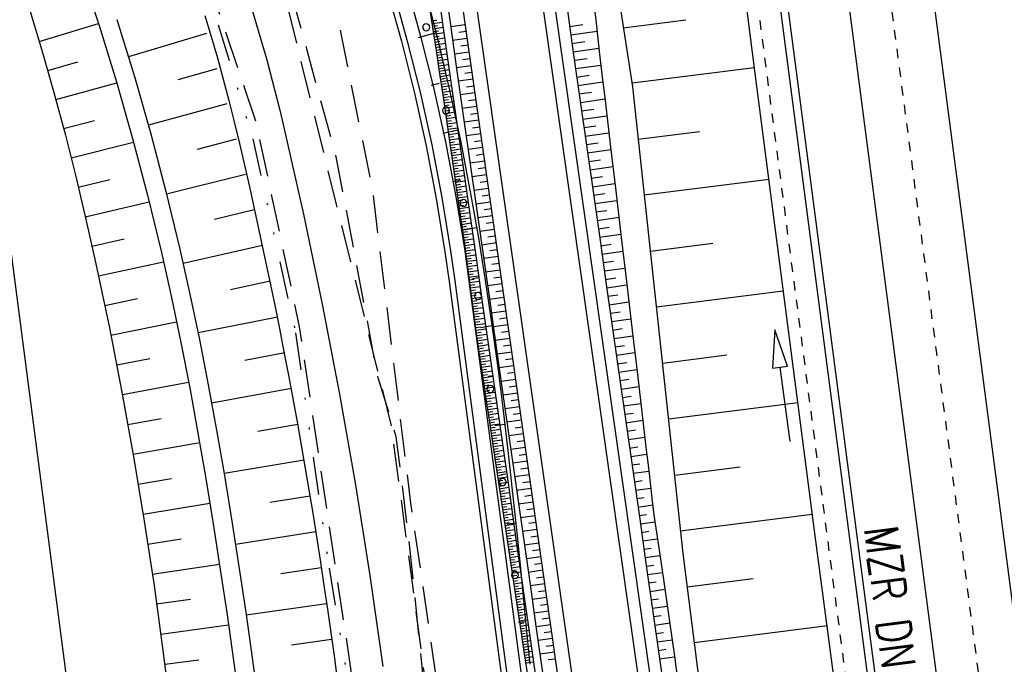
# Model space of a CAD drawing. Extents: x 446224 to 446791, y 446199 to 447379.
# Tile 102 of 113: x 446343 to 446396, y 447251 to 447286. Entities that reach past the tile are written whole.
import ezdxf

# ---------------------------------------------------------------- set-up
doc = ezdxf.new("R2010")
doc.units = 0
doc.header["$LTSCALE"] = 2
doc.header["$MEASUREMENT"] = 0
for name, pattern in [('ACAD_ISO03W100', [0.5, 0.25, -0.25]), ('ACAD_ISO10W100W', [0.5, 0.25, -0.25]), ('AUSGEZOGEN', [0]), ('GESTRICH-X2', [1.5, 1, -0.5]), ('GETRENNTX3', [3.25, 1, -0.75, 0, -0.75, 0, -0.75])]:
    doc.linetypes.add(name, pattern=pattern)
for name, color, linetype in [('BOESCHG', 250, 'AUSGEZOGEN'), ('DB-Autohof', 15, 'CONTINUOUS'), ('DB-Bahnachse', 7, 'CONTINUOUS'), ('DB-Böschungen', 15, 'CONTINUOUS'), ('DB-Gleisachse', 7, 'CONTINUOUS'), ('DB-Kabelanlagen', 15, 'CONTINUOUS'), ('DB-Tiefenentwässerung', 15, 'CONTINUOUS'), ('DB-Wegböschungen', 15, 'CONTINUOUS'), ('DB-Wege', 15, 'CONTINUOUS'), ('GASLTG', 4, 'GESTRICH-X2'), ('SCHMUTZWASSER', 30, 'GESTRICH-X2'), ('STROMLTG', 4, 'AUSGEZOGEN'), ('TELEKOM', 4, 'GETRENNTX3'), ('W-LTG', 4, 'GESTRICH-X2')]:
    doc.layers.add(name, color=color, linetype=linetype)
doc.styles.add('ROMANS', font='romans.shx', dxfattribs={"width": 0.8})

msp = doc.modelspace()

# ---------------------------------------------------------------- linework, layer by layer
at = {"layer": 'BOESCHG'}
msp.add_lwpolyline([(446482.746, 447140.555, 0.000007), (446485.092, 447124.399, 0.000282)], format="xyb", dxfattribs=at)
at = {"layer": 'DB-Autohof', "linetype": 'Continuous'}
for p, q in [((446346.292, 447288.477), (446347.278, 447285.498)), ((446362.912, 447287.505), (446363.686, 447284.737)), ((446363.637, 447287.701), (446364.415, 447284.92)), ((446364.558, 447287.753), (446365.279, 447284.941)), ((446362.625, 447287.42), (446363.396, 447284.661)), ((446343.541, 447286.421), (446344.226, 447284.176)), ((446352.909, 447286.037), (446353.252, 447284.908)), ((446355.437, 447286.321), (446356.208, 447283.663)), ((446344.088, 447284.637), (446347.245, 447285.6)), ((446347.278, 447285.498), (446348.2, 447282.498)), ((446348.227, 447285.807), (446349.16, 447282.773)), ((446353.003, 447285.066), (446348.846, 447283.82)), ((446353.252, 447284.908), (446353.581, 447283.776)), ((446364.295, 447284.856), (446365.236, 447285.115)), ((446364.295, 447284.856), (446365.236, 447285.115)), ((446364.415, 447284.92), (446365.115, 447282.118)), ((446365.279, 447284.941), (446365.942, 447282.115)), ((446363.396, 447284.661), (446364.091, 447281.881)), ((446363.686, 447284.737), (446364.383, 447281.949)), ((446344.226, 447284.176), (446344.87, 447281.918)), ((446344.538, 447283.098), (446346.138, 447283.561)), ((446353.581, 447283.776), (446353.896, 447282.639)), ((446356.208, 447283.663), (446356.902, 447280.984)), ((446349.16, 447282.773), (446350.031, 447279.721)), ((446353.556, 447283.194), (446351.471, 447282.6)), ((446344.969, 447281.554), (446348.217, 447282.443)), ((446348.2, 447282.498), (446349.061, 447279.48)), ((446353.896, 447282.639), (446354.197, 447281.498)), ((446364.974, 447282.312), (446365.41, 447282.423)), ((446364.974, 447282.312), (446365.41, 447282.423)), ((446344.87, 447281.918), (446345.477, 447279.648)), ((446364.091, 447281.881), (446364.708, 447279.082)), ((446364.383, 447281.949), (446365.002, 447279.143)), ((446365.115, 447282.118), (446365.737, 447279.298)), ((446365.942, 447282.115), (446366.548, 447279.277)), ((446354.084, 447281.323), (446349.904, 447280.176)), ((446354.197, 447281.498), (446354.483, 447280.354)), ((446356.902, 447280.984), (446357.085, 447280.222)), ((446345.383, 447280.005), (446347.03, 447280.43)), ((446354.483, 447280.354), (446354.755, 447279.204)), ((446357.085, 447280.222), (446358.166, 447275.444)), ((446345.477, 447279.648), (446346.05, 447277.369)), ((446350.031, 447279.721), (446350.838, 447276.651)), ((446365.601, 447279.753), (446366.41, 447279.943)), ((446365.601, 447279.753), (446366.41, 447279.943)), ((446345.783, 447278.446), (446349.118, 447279.271)), ((446349.061, 447279.48), (446349.861, 447276.445)), ((446354.59, 447279.445), (446352.495, 447278.894)), ((446354.755, 447279.204), (446355.022, 447278.051)), ((446364.708, 447279.082), (446365.247, 447276.268)), ((446365.002, 447279.143), (446365.542, 447276.32)), ((446365.737, 447279.298), (446366.28, 447276.462)), ((446366.548, 447279.277), (446367.098, 447276.43)), ((446355.022, 447278.051), (446355.285, 447276.896)), ((446355.075, 447277.562), (446350.876, 447276.501)), ((446346.05, 447277.369), (446346.592, 447275.082)), ((446346.169, 447276.877), (446347.855, 447277.282)), ((446366.178, 447277.183), (446366.553, 447277.263)), ((446366.178, 447277.183), (446366.553, 447277.263)), ((446350.838, 447276.651), (446351.584, 447273.567)), ((446355.285, 447276.896), (446355.543, 447275.74)), ((446366.28, 447276.462), (446366.743, 447273.613)), ((446346.54, 447275.305), (446349.947, 447276.097)), ((446349.861, 447276.445), (446350.599, 447273.396)), ((446365.247, 447276.268), (446365.707, 447273.439)), ((446365.542, 447276.32), (446366.004, 447273.484)), ((446367.098, 447276.43), (446367.493, 447274.175)), ((446355.775, 447172.104), (446342.294, 447275.801)), ((446355.537, 447275.673), (446353.432, 447275.164)), ((446355.543, 447275.74), (446355.797, 447274.582)), ((446358.166, 447275.444), (446359.17, 447270.649)), ((446346.592, 447275.082), (446347.108, 447272.789)), ((446355.797, 447274.582), (446356.047, 447273.422)), ((446366.703, 447274.601), (446367.398, 447274.735)), ((446366.703, 447274.601), (446367.398, 447274.735)), ((446346.899, 447273.73), (446348.618, 447274.118)), ((446367.493, 447274.175), (446367.857, 447271.916)), ((446350.599, 447273.396), (446351.134, 447271)), ((446351.584, 447273.567), (446352.119, 447271.168)), ((446355.978, 447273.772), (446351.757, 447272.811)), ((446356.047, 447273.422), (446356.292, 447272.26)), ((446365.707, 447273.439), (446365.931, 447271.848)), ((446366.004, 447273.484), (446366.228, 447271.889)), ((446366.743, 447273.613), (446366.969, 447272.011)), ((446347.108, 447272.789), (446347.828, 447269.375)), ((446347.245, 447272.153), (446350.71, 447272.908)), ((446356.292, 447272.26), (446356.533, 447271.095)), ((446356.398, 447271.867), (446354.281, 447271.414)), ((446365.931, 447271.848), (446379.255, 447171.37)), ((446366.228, 447271.889), (446379.553, 447171.405)), ((446366.969, 447272.011), (446380.298, 447171.492)), ((446367.18, 447272.009), (446367.503, 447272.065)), ((446367.18, 447272.009), (446367.503, 447272.065)), ((446367.857, 447271.916), (446368.192, 447269.653)), ((446367.041, 447271.466), (446367.19, 447270.342)), ((446347.581, 447270.573), (446349.324, 447270.94)), ((446351.134, 447271), (446351.635, 447268.598)), ((446352.119, 447271.168), (446352.621, 447268.761)), ((446356.533, 447271.095), (446356.638, 447270.583)), ((446356.638, 447270.583), (446356.886, 447269.342)), ((446359.17, 447270.649), (446360.095, 447265.839)), ((446347.905, 447268.991), (446351.408, 447269.704)), ((446356.796, 447269.956), (446352.55, 447269.108)), ((446368.192, 447269.653), (446368.503, 447267.386)), ((446347.828, 447269.375), (446348.496, 447265.952)), ((446356.886, 447269.342), (446357.128, 447268.1)), ((446367.614, 447269.407), (446368.214, 447269.502)), ((446367.614, 447269.407), (446368.214, 447269.502)), ((446351.635, 447268.598), (446352.105, 447266.19)), ((446352.621, 447268.761), (446353.091, 447266.349)), ((446357.128, 447268.1), (446357.365, 447266.858)), ((446348.218, 447267.406), (446349.976, 447267.752)), ((446357.175, 447268.048), (446355.047, 447267.646)), ((446368.503, 447267.386), (446368.791, 447265.116)), ((446348.52, 447265.82), (446352.049, 447266.488)), ((446357.365, 447266.858), (446357.597, 447265.615)), ((446368.011, 447266.798), (446368.29, 447266.838)), ((446368.011, 447266.798), (446368.29, 447266.838)), ((446352.105, 447266.19), (446352.547, 447263.776)), ((446353.091, 447266.349), (446353.534, 447263.931)), ((446357.534, 447266.145), (446353.274, 447265.368)), ((446348.496, 447265.952), (446349.113, 447262.522)), ((446357.597, 447265.615), (446357.824, 447264.371)), ((446360.095, 447265.839), (446360.942, 447261.013)), ((446368.791, 447265.116), (446369.06, 447262.844)), ((446348.812, 447264.231), (446350.58, 447264.553)), ((446353.534, 447263.931), (446353.952, 447261.509)), ((446357.876, 447264.238), (446355.744, 447263.864)), ((446357.824, 447264.371), (446358.045, 447263.126)), ((446368.375, 447264.183), (446368.895, 447264.254)), ((446368.375, 447264.183), (446368.895, 447264.254)), ((446352.547, 447263.776), (446352.964, 447261.357)), ((446349.092, 447262.64), (446352.638, 447263.262)), ((446358.045, 447263.126), (446358.261, 447261.881)), ((446369.06, 447262.844), (446369.313, 447260.57)), ((446349.113, 447262.522), (446349.683, 447259.084)), ((446358.204, 447262.329), (446353.935, 447261.61)), ((446358.261, 447261.881), (446358.472, 447260.635)), ((446349.363, 447261.048), (446351.139, 447261.347)), ((446352.964, 447261.357), (446353.36, 447258.935)), ((446353.952, 447261.509), (446354.348, 447259.082)), ((446368.713, 447261.565), (446368.955, 447261.595)), ((446368.713, 447261.565), (446368.955, 447261.595)), ((446360.942, 447261.013), (446361.71, 447256.175)), ((446358.518, 447260.417), (446356.381, 447260.072)), ((446358.472, 447260.635), (446358.677, 447259.389)), ((446369.313, 447260.57), (446369.554, 447258.293)), ((446349.623, 447259.454), (446353.184, 447260.028)), ((446358.677, 447259.389), (446358.877, 447258.141)), ((446349.683, 447259.084), (446350.205, 447255.64)), ((446353.36, 447258.935), (446353.737, 447256.509)), ((446354.348, 447259.082), (446354.726, 447256.653)), ((446369.029, 447258.943), (446369.481, 447258.996)), ((446369.029, 447258.943), (446369.481, 447258.996)), ((446349.873, 447257.859), (446351.658, 447258.134)), ((446358.82, 447258.504), (446354.543, 447257.842)), ((446358.877, 447258.141), (446359.072, 447256.893)), ((446369.554, 447258.293), (446369.786, 447256.015)), ((446350.113, 447256.261), (446353.694, 447256.789)), ((446354.726, 447256.653), (446355.088, 447254.221)), ((446359.111, 447256.596), (446356.971, 447256.272)), ((446359.072, 447256.893), (446359.261, 447255.645)), ((446353.737, 447256.509), (446354.098, 447254.081)), ((446361.71, 447256.175), (446362.398, 447251.325)), ((446369.329, 447256.319), (446369.54, 447256.342)), ((446369.329, 447256.319), (446369.54, 447256.342)), ((446369.786, 447256.015), (446370.011, 447253.737)), ((446350.205, 447255.64), (446350.681, 447252.189)), ((446359.261, 447255.645), (446359.446, 447254.395)), ((446350.344, 447254.663), (446352.141, 447254.915)), ((446359.393, 447254.679), (446355.111, 447254.061)), ((446354.098, 447254.081), (446354.447, 447251.651)), ((446355.088, 447254.221), (446355.438, 447251.787)), ((446359.446, 447254.395), (446359.625, 447253.145)), ((446350.564, 447253.063), (446354.176, 447253.545)), ((446369.62, 447253.692), (446370.011, 447253.735)), ((446369.62, 447253.692), (446370.011, 447253.735)), ((446370.011, 447253.737), (446370.233, 447251.458)), ((446359.625, 447253.145), (446359.798, 447251.894)), ((446359.666, 447252.769), (446357.525, 447252.467)), ((446350.681, 447252.189), (446351.114, 447248.733)), ((446359.798, 447251.894), (446359.967, 447250.642)), ((446350.776, 447251.462), (446352.592, 447251.692)), ((446354.447, 447251.651), (446354.787, 447249.22)), ((446355.438, 447251.787), (446355.778, 447249.352))]:
    msp.add_line(p, q, dxfattribs=at)
for centre, start, end in [((446364.71, 447285.4), 0, 180), ((446364.71, 447285.4), 180, 0), ((446365.77, 447280.967), 0, 180), ((446365.77, 447280.967), 180, 0), ((446366.693, 447276.034), 0, 180), ((446366.693, 447276.034), 180, 0), ((446367.471, 447271.078), 0, 180), ((446367.471, 447271.078), 180, 0), ((446368.128, 447266.121), 0, 180), ((446368.128, 447266.121), 180, 0), ((446368.785, 447261.164), 0, 180), ((446368.785, 447261.164), 180, 0), ((446369.442, 447256.208), 0, 180), ((446369.442, 447256.208), 180, 0)]:
    msp.add_arc(centre, 0.188, start, end, dxfattribs=at)
at = {"layer": 'DB-Bahnachse', "linetype": 'ACAD_ISO10W100W'}
msp.add_lwpolyline([(446383.833, 447329.86), (446396.526, 447232.684)], dxfattribs=at)
at = {"layer": 'DB-Böschungen', "linetype": 'Continuous'}
for p, q in [((446381.323, 447290.033), (446382.201, 447283.088)), ((446382.201, 447283.088), (446385.433, 447258.298)), ((446385.433, 447258.298), (446388.666, 447233.508))]:
    msp.add_line(p, q, dxfattribs=at)
for points in [[(446371.081, 447317.994), (446372.774, 447307.046), (446374.633, 447289.137), (446375.709, 447282.218), (446378.395, 447257.358), (446381.529, 447232.556), (446383.972, 447218.803)], [(446375.208, 447285.38), (446378.557, 447285.803)], [(446382.182, 447283.237), (446375.684, 447282.416)], [(446376.01, 447279.433), (446379.284, 447279.847)], [(446382.983, 447277.291), (446376.336, 447276.451)], [(446376.663, 447273.468), (446379.986, 447273.888)], [(446383.735, 447271.338), (446376.989, 447270.486)], [(446377.316, 447267.503), (446380.738, 447267.935)], [(446384.537, 447265.391), (446377.642, 447264.52)], [(446377.968, 447261.538), (446381.441, 447261.976)], [(446385.289, 447259.439), (446378.245, 447258.549)], [(446378.621, 447255.573), (446382.143, 447256.018)], [(446386.091, 447253.492), (446378.997, 447252.596)]]:
    msp.add_lwpolyline(points, dxfattribs=at)
at = {"layer": 'DB-Gleisachse', "linetype": 'Continuous'}
for p, q in [((446384.08, 447345.526), (446426.409, 447021.37)), ((446379.618, 447344.945), (446421.935, 447020.876))]:
    msp.add_line(p, q, dxfattribs=at)
at = {"layer": 'DB-Kabelanlagen', "linetype": 'Continuous'}
for p, q in [((446375.999, 447344.474), (446411.289, 447074.213)), ((446376.395, 447344.525), (446411.686, 447074.265))]:
    msp.add_line(p, q, dxfattribs=at)
at = {"layer": 'DB-Tiefenentwässerung', "linetype": 'ACAD_ISO03W100'}
msp.add_line((446381.968, 447289.722), (446391.962, 447213.22), dxfattribs=at)
at = {"layer": 'DB-Tiefenentwässerung', "linetype": 'Continuous'}
msp.add_lwpolyline([(446384.105, 447263.325), (446383.569, 447267.289), (446383.965, 447267.342), (446383.301, 447269.271), (446383.173, 447267.235), (446383.569, 447267.289)], dxfattribs=at)
at = {"layer": 'DB-Wegböschungen', "linetype": 'Continuous'}
for p, q in [((446364.999, 447285.736), (446365.276, 447285.779)), ((446365.021, 447285.596), (446365.574, 447285.681)), ((446365.043, 447285.455), (446365.318, 447285.497)), ((446365.064, 447285.315), (446365.614, 447285.399)), ((446366.785, 447285.535), (446366.014, 447285.428)), ((446372.353, 447285.443), (446373.058, 447285.545)), ((446365.086, 447285.174), (446365.36, 447285.216)), ((446365.108, 447285.033), (446365.654, 447285.117)), ((446365.129, 447284.892), (446365.402, 447284.934)), ((446366.836, 447285.172), (446366.451, 447285.118)), ((446372.417, 447284.994), (446373.814, 447285.195)), ((446365.151, 447284.752), (446365.694, 447284.835)), ((446365.172, 447284.611), (446365.443, 447284.653)), ((446365.193, 447284.47), (446365.734, 447284.553)), ((446365.214, 447284.33), (446365.484, 447284.371)), ((446366.888, 447284.808), (446366.117, 447284.701)), ((446366.94, 447284.445), (446366.554, 447284.391)), ((446372.481, 447284.545), (446373.173, 447284.644)), ((446365.236, 447284.189), (446365.774, 447284.272)), ((446365.257, 447284.048), (446365.526, 447284.089)), ((446365.278, 447283.907), (446365.814, 447283.99)), ((446365.299, 447283.767), (446365.567, 447283.808)), ((446366.992, 447284.081), (446366.221, 447283.974)), ((446372.545, 447284.095), (446373.916, 447284.293)), ((446365.32, 447283.627), (446365.855, 447283.707)), ((446365.341, 447283.487), (446365.608, 447283.526)), ((446365.362, 447283.346), (446365.895, 447283.424)), ((446367.095, 447283.354), (446366.324, 447283.247)), ((446367.043, 447283.718), (446366.658, 447283.664)), ((446372.609, 447283.646), (446373.288, 447283.744)), ((446372.673, 447283.197), (446374.02, 447283.39)), ((446365.383, 447283.206), (446365.649, 447283.244)), ((446365.404, 447283.065), (446365.935, 447283.143)), ((446365.425, 447282.924), (446365.69, 447282.963)), ((446365.446, 447282.783), (446365.975, 447282.861)), ((446367.147, 447282.991), (446366.761, 447282.937)), ((446372.737, 447282.747), (446373.405, 447282.843)), ((446365.467, 447282.642), (446365.731, 447282.681)), ((446365.488, 447282.502), (446366.015, 447282.579)), ((446365.509, 447282.361), (446365.772, 447282.4)), ((446365.529, 447282.22), (446366.055, 447282.297)), ((446367.199, 447282.627), (446366.428, 447282.52)), ((446367.25, 447282.264), (446366.865, 447282.21)), ((446372.801, 447282.298), (446374.127, 447282.489)), ((446365.55, 447282.079), (446365.813, 447282.118)), ((446365.571, 447281.939), (446366.095, 447282.015)), ((446365.592, 447281.798), (446365.854, 447281.836)), ((446365.613, 447281.657), (446366.136, 447281.734)), ((446367.302, 447281.9), (446366.531, 447281.793)), ((446372.865, 447281.848), (446373.523, 447281.943)), ((446365.634, 447281.516), (446365.895, 447281.554)), ((446365.655, 447281.376), (446366.176, 447281.452)), ((446365.675, 447281.235), (446365.936, 447281.273)), ((446367.354, 447281.537), (446366.968, 447281.483)), ((446372.929, 447281.399), (446374.234, 447281.587)), ((446365.696, 447281.094), (446366.216, 447281.17)), ((446365.717, 447280.953), (446365.976, 447280.991)), ((446365.738, 447280.812), (446366.256, 447280.888)), ((446365.758, 447280.671), (446366.017, 447280.709)), ((446367.406, 447281.174), (446366.635, 447281.066)), ((446367.457, 447280.81), (446367.072, 447280.756)), ((446372.993, 447280.95), (446373.64, 447281.043)), ((446373.057, 447280.5), (446374.341, 447280.685)), ((446365.779, 447280.531), (446366.296, 447280.606)), ((446365.799, 447280.39), (446366.058, 447280.428)), ((446365.82, 447280.249), (446366.336, 447280.325)), ((446365.84, 447280.108), (446366.098, 447280.146)), ((446367.509, 447280.447), (446366.738, 447280.339)), ((446373.121, 447280.051), (446373.758, 447280.143)), ((446365.861, 447279.967), (446366.376, 447280.043)), ((446365.881, 447279.827), (446366.139, 447279.864)), ((446365.902, 447279.686), (446366.416, 447279.761)), ((446367.613, 447279.72), (446366.841, 447279.612)), ((446367.561, 447280.083), (446367.175, 447280.029)), ((446373.185, 447279.602), (446374.447, 447279.783)), ((446365.922, 447279.545), (446366.179, 447279.582)), ((446365.942, 447279.404), (446366.456, 447279.479)), ((446365.962, 447279.263), (446366.219, 447279.301)), ((446365.983, 447279.122), (446366.496, 447279.197)), ((446367.664, 447279.356), (446367.279, 447279.302)), ((446373.249, 447279.152), (446373.875, 447279.242)), ((446366.003, 447278.981), (446366.26, 447279.019)), ((446366.023, 447278.841), (446366.537, 447278.916)), ((446366.043, 447278.7), (446366.3, 447278.737)), ((446366.064, 447278.559), (446366.577, 447278.634)), ((446367.716, 447278.993), (446366.945, 447278.885)), ((446367.768, 447278.629), (446367.382, 447278.575)), ((446373.313, 447278.703), (446374.553, 447278.881)), ((446366.084, 447278.418), (446366.34, 447278.455)), ((446366.104, 447278.277), (446366.617, 447278.352)), ((446366.124, 447278.136), (446366.38, 447278.174)), ((446366.144, 447277.996), (446366.657, 447278.07)), ((446367.819, 447278.266), (446367.048, 447278.158)), ((446373.377, 447278.254), (446373.992, 447278.342)), ((446366.164, 447277.856), (446366.421, 447277.892)), ((446366.184, 447277.715), (446366.697, 447277.787)), ((446366.204, 447277.574), (446366.461, 447277.61)), ((446367.923, 447277.539), (446367.152, 447277.431)), ((446367.871, 447277.902), (446367.486, 447277.848)), ((446373.441, 447277.804), (446374.66, 447277.98)), ((446366.225, 447277.432), (446366.737, 447277.506)), ((446366.245, 447277.291), (446366.501, 447277.328)), ((446366.265, 447277.15), (446366.777, 447277.225)), ((446366.285, 447277.009), (446366.541, 447277.047)), ((446367.975, 447277.175), (446367.589, 447277.121)), ((446373.505, 447277.355), (446374.109, 447277.442)), ((446373.569, 447276.905), (446374.766, 447277.078)), ((446366.305, 447276.868), (446366.817, 447276.943)), ((446366.325, 447276.727), (446366.581, 447276.765)), ((446366.346, 447276.586), (446366.857, 447276.661)), ((446366.366, 447276.446), (446366.622, 447276.483)), ((446368.026, 447276.812), (446367.255, 447276.704)), ((446373.632, 447276.456), (446374.226, 447276.542)), ((446366.386, 447276.305), (446366.898, 447276.38)), ((446366.407, 447276.164), (446366.662, 447276.201)), ((446366.427, 447276.023), (446366.938, 447276.098)), ((446368.13, 447276.085), (446367.359, 447275.977)), ((446368.078, 447276.448), (446367.693, 447276.394)), ((446373.696, 447276.007), (446374.873, 447276.176)), ((446366.448, 447275.882), (446366.703, 447275.92)), ((446366.468, 447275.741), (446366.978, 447275.816)), ((446366.489, 447275.601), (446366.743, 447275.638)), ((446366.509, 447275.46), (446367.018, 447275.534)), ((446368.182, 447275.721), (446367.796, 447275.668)), ((446373.76, 447275.557), (446374.343, 447275.641)), ((446366.53, 447275.319), (446366.784, 447275.356)), ((446366.551, 447275.178), (446367.058, 447275.252)), ((446366.572, 447275.037), (446366.825, 447275.074)), ((446366.593, 447274.897), (446367.098, 447274.971)), ((446368.233, 447275.358), (446367.462, 447275.25)), ((446368.285, 447274.994), (446367.9, 447274.941)), ((446373.824, 447275.108), (446374.979, 447275.274)), ((446366.613, 447274.756), (446366.866, 447274.793)), ((446366.634, 447274.615), (446367.138, 447274.689)), ((446366.655, 447274.474), (446366.907, 447274.511)), ((446366.675, 447274.333), (446367.178, 447274.407)), ((446368.337, 447274.631), (446367.566, 447274.523)), ((446373.888, 447274.659), (446374.46, 447274.741)), ((446373.952, 447274.209), (446375.085, 447274.372)), ((446366.696, 447274.193), (446366.947, 447274.229)), ((446366.716, 447274.052), (446367.219, 447274.125)), ((446366.736, 447273.912), (446366.988, 447273.948)), ((446366.756, 447273.772), (446367.259, 447273.842)), ((446368.44, 447273.904), (446367.669, 447273.796)), ((446368.389, 447274.267), (446368.003, 447274.214)), ((446374.016, 447273.76), (446374.577, 447273.841)), ((446366.777, 447273.631), (446367.028, 447273.666)), ((446366.796, 447273.49), (446367.299, 447273.56)), ((446366.816, 447273.349), (446367.067, 447273.384)), ((446368.492, 447273.54), (446368.107, 447273.487)), ((446374.08, 447273.311), (446375.192, 447273.47)), ((446366.835, 447273.208), (446367.339, 447273.278)), ((446366.854, 447273.068), (446367.107, 447273.102)), ((446366.873, 447272.927), (446367.379, 447272.995)), ((446366.891, 447272.787), (446367.145, 447272.82)), ((446368.544, 447273.177), (446367.773, 447273.069)), ((446368.596, 447272.813), (446368.21, 447272.76)), ((446374.144, 447272.861), (446374.695, 447272.94)), ((446366.91, 447272.645), (446367.42, 447272.713)), ((446366.928, 447272.505), (446367.184, 447272.538)), ((446366.946, 447272.364), (446367.46, 447272.43)), ((446368.647, 447272.45), (446367.876, 447272.342)), ((446374.208, 447272.412), (446375.298, 447272.569)), ((446366.964, 447272.224), (446367.222, 447272.256)), ((446366.981, 447272.083), (446367.5, 447272.147)), ((446366.999, 447271.941), (446367.259, 447271.974)), ((446367.016, 447271.8), (446367.54, 447271.865)), ((446368.699, 447272.086), (446368.314, 447272.033)), ((446374.272, 447271.962), (446374.812, 447272.04)), ((446367.034, 447271.659), (446367.297, 447271.692)), ((446367.052, 447271.518), (446367.58, 447271.584)), ((446367.069, 447271.376), (446367.335, 447271.41)), ((446367.087, 447271.235), (446367.62, 447271.302)), ((446368.751, 447271.723), (446367.98, 447271.616)), ((446368.803, 447271.359), (446368.417, 447271.306)), ((446374.336, 447271.513), (446375.405, 447271.667)), ((446367.104, 447271.094), (446367.372, 447271.127)), ((446367.122, 447270.952), (446367.66, 447271.021)), ((446367.14, 447270.81), (446367.41, 447270.845)), ((446367.158, 447270.669), (446367.7, 447270.74)), ((446368.854, 447270.996), (446368.083, 447270.889)), ((446374.4, 447271.064), (446374.929, 447271.14)), ((446374.464, 447270.614), (446375.511, 447270.765)), ((446367.177, 447270.527), (446367.448, 447270.563)), ((446367.195, 447270.386), (446367.74, 447270.458)), ((446367.214, 447270.245), (446367.487, 447270.281)), ((446367.233, 447270.103), (446367.78, 447270.178)), ((446368.958, 447270.269), (446368.187, 447270.162)), ((446368.906, 447270.633), (446368.52, 447270.579)), ((446374.528, 447270.165), (446375.046, 447270.24)), ((446367.252, 447269.961), (446367.526, 447269.999)), ((446367.271, 447269.82), (446367.82, 447269.896)), ((446367.29, 447269.679), (446367.565, 447269.717)), ((446369.009, 447269.906), (446368.624, 447269.852)), ((446374.592, 447269.716), (446375.617, 447269.863)), ((446367.31, 447269.538), (446367.861, 447269.615)), ((446367.33, 447269.397), (446367.605, 447269.436)), ((446367.35, 447269.255), (446367.9, 447269.334)), ((446367.37, 447269.114), (446367.645, 447269.154)), ((446369.061, 447269.542), (446368.29, 447269.435)), ((446369.113, 447269.179), (446368.727, 447269.125)), ((446374.656, 447269.266), (446375.163, 447269.339)), ((446367.39, 447268.973), (446367.94, 447269.053)), ((446367.41, 447268.832), (446367.685, 447268.872)), ((446367.431, 447268.691), (446367.981, 447268.771)), ((446367.451, 447268.55), (446367.726, 447268.59)), ((446369.165, 447268.815), (446368.394, 447268.708)), ((446374.72, 447268.817), (446375.724, 447268.961)), ((446367.472, 447268.41), (446368.021, 447268.489)), ((446367.492, 447268.269), (446367.767, 447268.309)), ((446367.513, 447268.127), (446368.061, 447268.208)), ((446369.268, 447268.088), (446368.497, 447267.981)), ((446369.216, 447268.452), (446368.831, 447268.398)), ((446374.784, 447268.368), (446375.28, 447268.439)), ((446367.534, 447267.986), (446367.807, 447268.027)), ((446367.555, 447267.845), (446368.101, 447267.927)), ((446367.576, 447267.704), (446367.848, 447267.745)), ((446367.597, 447267.563), (446368.141, 447267.646)), ((446369.32, 447267.725), (446368.934, 447267.671)), ((446374.848, 447267.918), (446375.83, 447268.06)), ((446374.912, 447267.469), (446375.398, 447267.539)), ((446367.618, 447267.422), (446367.889, 447267.464)), ((446367.639, 447267.282), (446368.181, 447267.364)), ((446367.66, 447267.141), (446367.931, 447267.182)), ((446367.681, 447267), (446368.221, 447267.082)), ((446369.372, 447267.361), (446368.601, 447267.254)), ((446374.976, 447267.019), (446375.937, 447267.158)), ((446367.703, 447266.859), (446367.972, 447266.9)), ((446367.724, 447266.719), (446368.261, 447266.8)), ((446367.745, 447266.578), (446368.013, 447266.619)), ((446367.766, 447266.437), (446368.301, 447266.518)), ((446369.475, 447266.634), (446368.704, 447266.527)), ((446369.423, 447266.998), (446369.038, 447266.944)), ((446375.04, 447266.57), (446375.515, 447266.638)), ((446367.788, 447266.297), (446368.054, 447266.337)), ((446367.809, 447266.156), (446368.341, 447266.237)), ((446367.83, 447266.015), (446368.096, 447266.055)), ((446369.527, 447266.271), (446369.141, 447266.217)), ((446375.104, 447266.121), (446376.043, 447266.256)), ((446367.852, 447265.874), (446368.381, 447265.955)), ((446367.873, 447265.734), (446368.137, 447265.774)), ((446367.894, 447265.593), (446368.421, 447265.673)), ((446367.915, 447265.452), (446368.178, 447265.492)), ((446369.579, 447265.907), (446368.807, 447265.8)), ((446369.63, 447265.544), (446369.245, 447265.49)), ((446375.168, 447265.671), (446375.632, 447265.738)), ((446367.937, 447265.312), (446368.462, 447265.391)), ((446367.958, 447265.171), (446368.22, 447265.211)), ((446367.979, 447265.03), (446368.502, 447265.109)), ((446368, 447264.889), (446368.261, 447264.929)), ((446369.682, 447265.18), (446368.911, 447265.073)), ((446375.232, 447265.222), (446376.149, 447265.354)), ((446368.021, 447264.749), (446368.542, 447264.828)), ((446368.043, 447264.608), (446368.302, 447264.647)), ((446368.064, 447264.467), (446368.582, 447264.546)), ((446369.786, 447264.453), (446369.014, 447264.346)), ((446369.734, 447264.817), (446369.348, 447264.763)), ((446375.295, 447264.773), (446375.749, 447264.838)), ((446375.359, 447264.323), (446376.255, 447264.452)), ((446368.085, 447264.326), (446368.344, 447264.366)), ((446368.106, 447264.186), (446368.622, 447264.264)), ((446368.127, 447264.045), (446368.385, 447264.084)), ((446368.148, 447263.904), (446368.662, 447263.982)), ((446369.837, 447264.09), (446369.452, 447264.036)), ((446375.423, 447263.874), (446375.866, 447263.938)), ((446368.17, 447263.764), (446368.426, 447263.802)), ((446368.191, 447263.623), (446368.702, 447263.7)), ((446368.212, 447263.482), (446368.467, 447263.521)), ((446368.233, 447263.341), (446368.742, 447263.419)), ((446369.889, 447263.726), (446369.118, 447263.619)), ((446369.941, 447263.363), (446369.555, 447263.309)), ((446375.487, 447263.425), (446376.363, 447263.551)), ((446368.254, 447263.201), (446368.508, 447263.239)), ((446368.275, 447263.06), (446368.783, 447263.137)), ((446368.297, 447262.919), (446368.55, 447262.958)), ((446368.318, 447262.778), (446368.823, 447262.855)), ((446369.992, 447262.999), (446369.221, 447262.892)), ((446375.551, 447262.975), (446375.984, 447263.037)), ((446368.339, 447262.638), (446368.591, 447262.676)), ((446368.36, 447262.497), (446368.863, 447262.573)), ((446368.381, 447262.356), (446368.632, 447262.394)), ((446368.402, 447262.215), (446368.903, 447262.291)), ((446370.044, 447262.636), (446369.659, 447262.582)), ((446375.615, 447262.526), (446376.47, 447262.649)), ((446368.423, 447262.075), (446368.673, 447262.113)), ((446368.445, 447261.934), (446368.943, 447262.01)), ((446368.466, 447261.793), (446368.714, 447261.831)), ((446370.096, 447262.272), (446369.325, 447262.165)), ((446370.148, 447261.909), (446369.762, 447261.855)), ((446375.679, 447262.076), (446376.101, 447262.137)), ((446368.487, 447261.653), (446368.983, 447261.728)), ((446368.508, 447261.512), (446368.756, 447261.549)), ((446368.529, 447261.371), (446369.023, 447261.446)), ((446368.551, 447261.23), (446368.797, 447261.268)), ((446370.199, 447261.545), (446369.428, 447261.438)), ((446375.743, 447261.627), (446376.575, 447261.747)), ((446368.572, 447261.09), (446369.063, 447261.164)), ((446368.593, 447260.949), (446368.838, 447260.986)), ((446368.614, 447260.808), (446369.103, 447260.882)), ((446370.303, 447260.819), (446369.532, 447260.711)), ((446370.251, 447261.182), (446369.866, 447261.128)), ((446375.807, 447261.178), (446376.216, 447261.237)), ((446375.871, 447260.728), (446376.677, 447260.844)), ((446368.635, 447260.667), (446368.879, 447260.704)), ((446368.656, 447260.527), (446369.144, 447260.601)), ((446368.678, 447260.386), (446368.921, 447260.423)), ((446368.699, 447260.245), (446369.184, 447260.319)), ((446370.355, 447260.455), (446369.969, 447260.401)), ((446375.935, 447260.279), (446376.332, 447260.336)), ((446368.72, 447260.104), (446368.962, 447260.141)), ((446368.741, 447259.964), (446369.224, 447260.037)), ((446368.762, 447259.823), (446369.003, 447259.86)), ((446368.783, 447259.682), (446369.264, 447259.755)), ((446370.406, 447260.092), (446369.635, 447259.984)), ((446370.458, 447259.728), (446370.073, 447259.674)), ((446375.999, 447259.83), (446376.782, 447259.942)), ((446368.805, 447259.542), (446369.044, 447259.578)), ((446368.826, 447259.401), (446369.304, 447259.473)), ((446368.847, 447259.26), (446369.085, 447259.296)), ((446368.868, 447259.119), (446369.344, 447259.192)), ((446370.51, 447259.365), (446369.739, 447259.257)), ((446376.063, 447259.38), (446376.451, 447259.436)), ((446368.889, 447258.979), (446369.127, 447259.015)), ((446368.91, 447258.838), (446369.384, 447258.91)), ((446368.932, 447258.697), (446369.168, 447258.733)), ((446368.953, 447258.556), (446369.424, 447258.628)), ((446370.613, 447258.638), (446369.842, 447258.53)), ((446370.562, 447259.001), (446370.176, 447258.947)), ((446376.127, 447258.931), (446376.898, 447259.042)), ((446368.974, 447258.416), (446369.209, 447258.451)), ((446368.995, 447258.275), (446369.464, 447258.346)), ((446369.016, 447258.134), (446369.25, 447258.17)), ((446370.665, 447258.274), (446370.28, 447258.22)), ((446376.191, 447258.482), (446376.576, 447258.537)), ((446376.255, 447258.032), (446377.027, 447258.143)), ((446369.037, 447257.994), (446369.505, 447258.064)), ((446369.058, 447257.853), (446369.292, 447257.888)), ((446369.08, 447257.712), (446369.545, 447257.783)), ((446369.101, 447257.571), (446369.333, 447257.607)), ((446370.717, 447257.911), (446369.946, 447257.803)), ((446376.319, 447257.583), (446376.707, 447257.639)), ((446369.122, 447257.431), (446369.585, 447257.501)), ((446369.143, 447257.29), (446369.374, 447257.325)), ((446369.164, 447257.149), (446369.625, 447257.219)), ((446369.185, 447257.008), (446369.415, 447257.043)), ((446370.82, 447257.184), (446370.049, 447257.076)), ((446370.769, 447257.547), (446370.383, 447257.493)), ((446376.383, 447257.133), (446377.162, 447257.246)), ((446369.206, 447256.868), (446369.665, 447256.937)), ((446369.228, 447256.727), (446369.456, 447256.762)), ((446369.249, 447256.586), (446369.705, 447256.655)), ((446370.872, 447256.82), (446370.486, 447256.766)), ((446376.447, 447256.684), (446376.839, 447256.74)), ((446369.27, 447256.445), (446369.498, 447256.48)), ((446369.291, 447256.305), (446369.745, 447256.374)), ((446369.312, 447256.164), (446369.539, 447256.198)), ((446369.333, 447256.023), (446369.785, 447256.092)), ((446370.924, 447256.457), (446370.153, 447256.349)), ((446370.975, 447256.093), (446370.59, 447256.04)), ((446376.511, 447256.235), (446377.298, 447256.348)), ((446369.355, 447255.882), (446369.58, 447255.917)), ((446369.376, 447255.742), (446369.825, 447255.81)), ((446369.397, 447255.601), (446369.621, 447255.635)), ((446369.418, 447255.46), (446369.865, 447255.528)), ((446371.027, 447255.73), (446370.256, 447255.622)), ((446376.575, 447255.785), (446376.97, 447255.842)), ((446369.439, 447255.32), (446369.662, 447255.353)), ((446369.46, 447255.179), (446369.906, 447255.246)), ((446369.482, 447255.038), (446369.704, 447255.072)), ((446369.503, 447254.897), (446369.946, 447254.965)), ((446371.131, 447255.003), (446370.36, 447254.895)), ((446371.079, 447255.366), (446370.693, 447255.313)), ((446376.639, 447255.336), (446377.431, 447255.45)), ((446376.703, 447254.887), (446377.099, 447254.944)), ((446369.524, 447254.757), (446369.745, 447254.79)), ((446369.545, 447254.616), (446369.986, 447254.683)), ((446369.566, 447254.475), (446369.786, 447254.509)), ((446371.182, 447254.639), (446370.797, 447254.586)), ((446376.767, 447254.437), (446377.561, 447254.552)), ((446369.587, 447254.334), (446370.026, 447254.401)), ((446369.608, 447254.194), (446369.827, 447254.227)), ((446369.63, 447254.053), (446370.066, 447254.119)), ((446369.651, 447253.912), (446369.868, 447253.945)), ((446371.234, 447254.276), (446370.463, 447254.168)), ((446371.286, 447253.912), (446370.9, 447253.859)), ((446376.831, 447253.988), (446377.228, 447254.045)), ((446369.672, 447253.772), (446370.106, 447253.837)), ((446369.693, 447253.631), (446369.91, 447253.664)), ((446369.714, 447253.49), (446370.146, 447253.556)), ((446369.735, 447253.349), (446369.951, 447253.382)), ((446371.338, 447253.549), (446370.567, 447253.441)), ((446376.895, 447253.539), (446377.689, 447253.653)), ((446369.756, 447253.209), (446370.186, 447253.274)), ((446369.778, 447253.068), (446369.992, 447253.1)), ((446369.799, 447252.927), (446370.227, 447252.992)), ((446371.389, 447253.185), (446371.004, 447253.132)), ((446376.958, 447253.089), (446377.355, 447253.146)), ((446369.82, 447252.786), (446370.033, 447252.819)), ((446369.841, 447252.646), (446370.267, 447252.71)), ((446369.862, 447252.505), (446370.074, 447252.537)), ((446369.883, 447252.364), (446370.307, 447252.428)), ((446371.441, 447252.822), (446370.67, 447252.714)), ((446371.493, 447252.458), (446371.107, 447252.405)), ((446377.022, 447252.64), (446377.815, 447252.754)), ((446369.904, 447252.223), (446370.115, 447252.255)), ((446369.925, 447252.083), (446370.347, 447252.147)), ((446369.946, 447251.942), (446370.156, 447251.974)), ((446369.967, 447251.801), (446370.387, 447251.865)), ((446371.545, 447252.095), (446370.774, 447251.987)), ((446377.086, 447252.19), (446377.482, 447252.247)), ((446377.15, 447251.741), (446377.94, 447251.855)), ((446369.988, 447251.66), (446370.198, 447251.692)), ((446370.009, 447251.52), (446370.427, 447251.583)), ((446371.596, 447251.731), (446371.211, 447251.678))]:
    msp.add_line(p, q, dxfattribs=at)
for points in [[(446365.647, 447288.005), (446365.999, 447285.53), (446366.351, 447283.055), (446366.704, 447280.58), (446367.056, 447278.105), (446367.408, 447275.63), (446367.761, 447273.155), (446368.113, 447270.68), (446368.465, 447268.205), (446368.817, 447265.73), (446369.17, 447263.255), (446369.522, 447260.78), (446369.874, 447258.304), (446370.227, 447255.829), (446370.579, 447253.354), (446370.931, 447250.879)], [(446365.251, 447287.949), (446365.603, 447285.474), (446365.955, 447282.999), (446366.308, 447280.524), (446366.66, 447278.049), (446367.012, 447275.573), (446367.365, 447273.098), (446367.717, 447270.623), (446368.069, 447268.148), (446368.421, 447265.673), (446368.774, 447263.198), (446369.126, 447260.723), (446369.478, 447258.248), (446369.831, 447255.773), (446370.183, 447253.298), (446370.535, 447250.823)], [(446373.641, 447286.618), (446373.745, 447285.791), (446373.841, 447284.963), (446373.934, 447284.134), (446374.079, 447282.892), (446374.227, 447281.651), (446374.374, 447280.409), (446374.52, 447279.167), (446374.813, 447276.684), (446375.106, 447274.2), (446375.399, 447271.717), (446375.692, 447269.233), (446375.985, 447266.75), (446376.131, 447265.508), (446376.277, 447264.266), (446376.425, 447263.025), (446376.57, 447261.783), (446376.664, 447260.954), (446376.76, 447260.126), (446376.863, 447259.299), (446376.978, 447258.474), (446377.101, 447257.65), (446377.226, 447256.826), (446377.411, 447255.589), (446377.589, 447254.352), (446377.764, 447253.114), (446377.937, 447251.877), (446378.111, 447250.639)], [(446364.924, 447286.219), (446365.052, 447285.395), (446365.24, 447284.159), (446365.425, 447282.923), (446365.609, 447281.687), (446365.791, 447280.45), (446365.97, 447279.213), (446366.147, 447277.975), (446366.324, 447276.738), (446366.503, 447275.501), (446366.625, 447274.677), (446366.745, 447273.852), (446366.86, 447273.027), (446366.967, 447272.2), (446367.069, 447271.373), (446367.174, 447270.546), (446367.342, 447269.307), (446367.522, 447268.07), (446367.706, 447266.834), (446367.893, 447265.598), (446368.08, 447264.362), (446368.265, 447263.126), (446368.637, 447260.654), (446369.009, 447258.181), (446369.381, 447255.709), (446369.752, 447253.237), (446369.937, 447252), (446370.121, 447250.764)]]:
    msp.add_lwpolyline(points, dxfattribs=at)
at = {"layer": 'DB-Wege', "linetype": 'Continuous'}
for p, q in [((446389.663, 447154.961), (446367.101, 447313.545)), ((446390.282, 447155.049), (446367.72, 447313.634)), ((446385.456, 447154.362), (446364.396, 447302.384)), ((446386.198, 447154.468), (446365.139, 447302.49))]:
    msp.add_line(p, q, dxfattribs=at)
msp.add_lwpolyline([(446372.215, 447286.415), (446372.567, 447283.94), (446372.92, 447281.465), (446373.272, 447278.99), (446373.624, 447276.515), (446373.976, 447274.04), (446374.329, 447271.564), (446374.681, 447269.089), (446375.033, 447266.614), (446375.386, 447264.139), (446375.738, 447261.664), (446376.09, 447259.189), (446376.443, 447256.714), (446376.795, 447254.239), (446377.147, 447251.764), (446377.499, 447249.289)], dxfattribs=at)
at = {"layer": 'GASLTG', "flags": 128}
msp.add_lwpolyline([(446330.167, 447148.69), (446359.242, 447150.877), (446363.926, 447152.185), (446366.494, 447153.615), (446369.74, 447156.745), (446373.832, 447161.04), (446374.883, 447163.759), (446375.832, 447168.64), (446375.246, 447177.367), (446372.103, 447202.39), (446370.802, 447213.009), (446368.323, 447229.747), (446363.895, 447260.039), (446361.858, 447276.74), (446359.807, 447286.872), (446358.511, 447291.755), (446355.882, 447298.682), (446358.859, 447301.853)], dxfattribs=at)
at = {"layer": 'SCHMUTZWASSER', "flags": 128}
msp.add_lwpolyline([(446229.127, 447138.266), (446254.143, 447140.56), (446280.123, 447144.368), (446303.744, 447145.791), (446365.595, 447150.552), (446376.244, 447165.49), (446369.48, 447214.274), (446362.862, 447264.154), (446354.37, 447298.428), (446361.012, 447302.811)], dxfattribs=at)
at = {"layer": 'STROMLTG', "linetype": 'GESTRICH-X2', "flags": 128}
msp.add_lwpolyline([(446351.818, 447143.228), (446359.294, 447157.432), (446359.912, 447158.852), (446363.743, 447160.273), (446365.905, 447162.311), (446367.574, 447166.139), (446367.821, 447173.303), (446367.883, 447183.493), (446367.708, 447192.925), (446366.786, 447206.853), (446364.766, 447221.572), (446361.599, 447245.209), (446357.961, 447269.442), (446355.662, 447280.319), (446351.784, 447291.788), (446347.173, 447303.572), (446339.177, 447323.76), (446337.495, 447327.282), (446333.707, 447333.873)], dxfattribs=at)
at = {"layer": 'TELEKOM'}
for p, q in [((446349.688, 447296.235), (446353.625, 447285.536)), ((446353.625, 447285.536), (446355.471, 447279.449)), ((446355.471, 447279.449), (446357.747, 447269.119)), ((446357.747, 447269.119), (446359.531, 447256.576)), ((446359.531, 447256.576), (446361.153, 447246.844))]:
    msp.add_line(p, q, dxfattribs=at)
at = {"layer": 'W-LTG', "flags": 128}
msp.add_lwpolyline([(446228.383, 447140.216), (446240.03, 447141.147), (446245.607, 447141.522), (446252.593, 447142.147), (446265.454, 447143.431), (446274.511, 447144.666), (446279.34, 447145.306), (446291.291, 447145.976), (446311.693, 447147.316), (446329.461, 447148.484), (446352.315, 447149.728), (446363.449, 447150.534), (446364.494, 447150.534), (446367.077, 447154.191), (446373.067, 447162.383), (446374.555, 447164.449), (446374.909, 447165.353), (446374.614, 447169.835), (446372.271, 447186.481), (446370.309, 447203.623), (446368.81, 447215.751), (446366.683, 447232.887), (446365.347, 447242.97), (446363.846, 447257.677), (446363.116, 447263.58), (446362.147, 447266.71), (446359.936, 447278.415), (446356.369, 447291.47), (446354.944, 447297.816)], dxfattribs=at)
msp.add_lwpolyline([(446228.383, 447140.216), (446240.03, 447141.147), (446245.607, 447141.522), (446252.593, 447142.147), (446265.454, 447143.431), (446274.511, 447144.666), (446279.34, 447145.306), (446291.291, 447145.976), (446311.693, 447147.316), (446329.461, 447148.484), (446352.315, 447149.728), (446363.449, 447150.534), (446364.494, 447150.534), (446367.077, 447154.191), (446373.067, 447162.383), (446374.555, 447164.449), (446374.909, 447165.353), (446374.614, 447169.835), (446372.271, 447186.481), (446370.309, 447203.623), (446368.81, 447215.751), (446366.683, 447232.887), (446365.347, 447242.97), (446363.846, 447257.677), (446363.116, 447263.58), (446362.147, 447266.71), (446359.936, 447278.415), (446356.369, 447291.47), (446354.944, 447297.816)], dxfattribs=at)

# ---------------------------------------------------------------- texts
at = {"layer": 'DB-Tiefenentwässerung', "linetype": 'Continuous', "style": 'ROMANS', "width": 0.8}
msp.add_text('MZR DN 200 + SL DN 400', height=1.8, rotation=277.3, dxfattribs=at).set_placement((446388.046, 447258.707))

doc.saveas('drawing.dxf')
